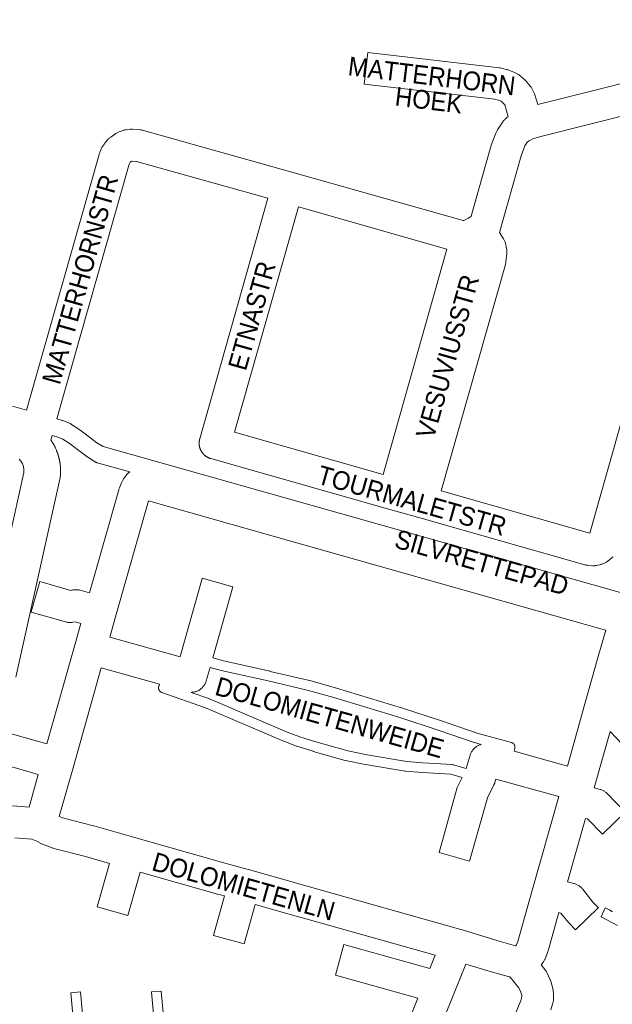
# Model space of a CAD drawing. Header units: metres. Extents: x 123819 to 142731, y 393440 to 405763.
# Tile 135 of 256: x 134043 to 134286, y 394400 to 394804. Entities that reach past the tile are written whole.
import ezdxf
from ezdxf.enums import TextEntityAlignment as Align

# ---------------------------------------------------------------- set-up
doc = ezdxf.new("R2010")
doc.units = ezdxf.units.M
doc.header["$MEASUREMENT"] = 0
for name, color, linetype, lineweight in [('gs-anno-wegen algemeen tekst', 7, 'Continuous', 0), ('gs-knt-aanvullende hoofdweg', 7, 'Continuous', 0), ('gs-knt-fietspaden', 7, 'Continuous', 0), ('gs-knt-paden', 7, 'Continuous', 0), ('gs-knt-wegen algemeen', 7, 'Continuous', 0)]:
    doc.layers.add(name, color=color, linetype=linetype, lineweight=lineweight)
doc.styles.add('Style-Arial', font='arial.ttf')

msp = doc.modelspace()

# ---------------------------------------------------------------- linework, layer by layer
at = {"layer": 'gs-knt-aanvullende hoofdweg', "color": 7, "linetype": 'Continuous', "flags": 128}
for points in [[(134040.09, 394645.6), (134045.82, 394643.94)], [(134056.41, 394633.58), (134055.86, 394631.66), (134055.88, 394631.63), (134055.92, 394631.58), (134055.97, 394631.5), (134055.99, 394631.46), (134056, 394631.45), (134056.06, 394631.37), (134056.08, 394631.33), (134056.15, 394631.23), (134056.17, 394631.2), (134056.24, 394631.1), (134056.25, 394631.08), (134056.32, 394630.96), (134056.33, 394630.95), (134056.41, 394630.82), (134056.49, 394630.7), (134056.5, 394630.69), (134056.57, 394630.57), (134056.58, 394630.55), (134056.65, 394630.44), (134056.66, 394630.41), (134056.72, 394630.31), (134056.8, 394630.18), (134057.21, 394629.5), (134057.42, 394629.13), (134057.61, 394628.76), (134057.77, 394628.38), (134058.13, 394627.5), (134058.19, 394627.36), (134058.22, 394627.28), (134058.24, 394627.22), (134058.27, 394627.14), (134058.3, 394627.08), (134058.33, 394627.01), (134058.35, 394626.94), (134058.37, 394626.89), (134058.38, 394626.87), (134058.4, 394626.8), (134058.43, 394626.73), (134058.46, 394626.66), (134058.48, 394626.6), (134058.51, 394626.52), (134058.53, 394626.45), (134058.56, 394626.38), (134058.58, 394626.31), (134058.61, 394626.24), (134058.63, 394626.16), (134058.66, 394626.09), (134058.68, 394626.02), (134058.71, 394625.95), (134058.73, 394625.87), (134058.75, 394625.81), (134058.78, 394625.73), (134058.8, 394625.67), (134058.82, 394625.58), (134058.84, 394625.52), (134058.87, 394625.44), (134058.89, 394625.38), (134058.91, 394625.29), (134058.93, 394625.24), (134058.96, 394625.14), (134058.97, 394625.09), (134059, 394624.99), (134059.01, 394624.95), (134059.04, 394624.85), (134059.05, 394624.81), (134059.08, 394624.7), (134059.09, 394624.66), (134059.12, 394624.55), (134059.13, 394624.51), (134059.16, 394624.4), (134059.17, 394624.37), (134059.2, 394624.25), (134059.2, 394624.25), (134059.2, 394624.22), (134059.23, 394624.12), (134059.24, 394624.08), (134059.26, 394624), (134059.27, 394623.93), (134059.29, 394623.87), (134059.31, 394623.79), (134059.32, 394623.74), (134059.34, 394623.64), (134059.34, 394623.62), (134059.37, 394623.49), (134059.37, 394623.49), (134059.4, 394623.36), (134059.4, 394623.35), (134059.42, 394623.24), (134059.43, 394623.2), (134059.45, 394623.11), (134059.46, 394623.05), (134059.47, 394622.98), (134059.49, 394622.91), (134059.49, 394622.85), (134059.51, 394622.76), (134059.52, 394622.73), (134059.54, 394622.61), (134059.54, 394622.6), (134059.56, 394622.46), (134059.59, 394622.31), (134059.62, 394622.11), (134059.68, 394621.78), (134059.72, 394621.44), (134059.74, 394621.11), (134059.77, 394620.82), (134059.78, 394620.68), (134059.78, 394620.62), (134059.79, 394620.53), (134059.79, 394620.5), (134059.8, 394620.37), (134059.81, 394620.25), (134059.81, 394620.23), (134059.82, 394620.13), (134059.82, 394620.08), (134059.82, 394620.01), (134059.83, 394619.93), (134059.83, 394619.89), (134059.83, 394619.78), (134059.83, 394619.77), (134059.84, 394619.64), (134059.84, 394619.63), (134059.84, 394619.52), (134059.84, 394619.48), (134059.84, 394619.4), (134059.85, 394619.33), (134059.85, 394619.28), (134059.85, 394619.18), (134059.85, 394619.16), (134059.85, 394619.04), (134059.85, 394619.03), (134059.85, 394618.88), (134059.85, 394618.73), (134059.85, 394618.72), (134059.85, 394618.58), (134059.85, 394618.56), (134059.85, 394618.43), (134059.85, 394618.4), (134059.84, 394618.28), (134059.84, 394618.24), (134059.84, 394618.13), (134059.84, 394618.08), (134059.83, 394617.98), (134059.83, 394617.92), (134059.83, 394617.83), (134059.82, 394617.76), (134059.82, 394617.68), (134059.82, 394617.6), (134059.81, 394617.53), (134059.81, 394617.44), (134059.8, 394617.38), (134059.8, 394617.28), (134059.79, 394617.23), (134059.78, 394617.13), (134059.78, 394617.08), (134059.77, 394616.97), (134059.77, 394616.93), (134059.76, 394616.81), (134059.75, 394616.78), (134059.74, 394616.65), (134059.74, 394616.63), (134059.73, 394616.49), (134059.72, 394616.48), (134059.69, 394616.2), (134059.67, 394616.11), (134059.67, 394616.07), (134059.66, 394616.02), (134059.64, 394615.92), (134059.59, 394615.64), (134041.47, 394534.37)], [(134028.2, 394543.89), (134044.79, 394618.28), (134044.82, 394618.98), (134044.78, 394619.76), (134044.61, 394620.62), (134044.31, 394621.58), (134044.2, 394621.88), (134044.19, 394621.9), (134044.16, 394621.96), (134044.16, 394621.97), (134044.13, 394622.03), (134044.12, 394622.04), (134044.1, 394622.1), (134044.08, 394622.12), (134044.07, 394622.16), (134044.05, 394622.2), (134044.03, 394622.23), (134044.01, 394622.28), (134044, 394622.29), (134043.97, 394622.35), (134043.96, 394622.36), (134043.93, 394622.42), (134043.65, 394622.87), (134042.9, 394623.83)]]:
    msp.add_lwpolyline(points, dxfattribs=at)
at = {"layer": 'gs-knt-fietspaden', "color": 7, "linetype": 'Continuous', "flags": 128}
for points in [[(134058.33, 394640.34), (134060.44, 394639.73), (134060.55, 394639.7), (134060.61, 394639.68), (134060.63, 394639.67), (134060.66, 394639.66), (134060.78, 394639.61), (134063.75, 394638.42), (134063.88, 394638.36), (134063.92, 394638.35), (134064.01, 394638.3), (134064.08, 394638.27), (134064.14, 394638.23), (134064.23, 394638.18), (134064.26, 394638.16), (134064.39, 394638.08), (134067.36, 394636.11), (134067.44, 394636.05), (134067.52, 394636), (134069.93, 394634.19), (134074.77, 394630.57), (134077.29, 394628.95), (134335.74, 394556.06)], [(134088.26, 394618.57), (134074.88, 394622.34), (134074.74, 394622.38), (134074.71, 394622.39), (134074.59, 394622.43), (134074.55, 394622.45), (134074.46, 394622.49), (134074.39, 394622.52), (134074.32, 394622.55), (134074.23, 394622.59), (134074.19, 394622.62), (134074.08, 394622.67), (134074.06, 394622.69), (134073.93, 394622.76), (134070.87, 394624.74), (134070.76, 394624.8), (134070.66, 394624.88), (134065.72, 394628.57), (134063.39, 394630.32), (134060.8, 394632.04), (134058.33, 394633.03), (134056.41, 394633.58)]]:
    msp.add_lwpolyline(points, dxfattribs=at)
at = {"layer": 'gs-knt-paden', "color": 7, "linetype": 'Continuous', "flags": 128}
for points in [[(134122.31, 394542.25), (134126.74, 394541.05), (134145.93, 394536.77), (134145.95, 394536.76), (134162.07, 394532.96), (134162.15, 394532.94), (134173.13, 394529.85), (134173.17, 394529.84), (134200.28, 394521.65), (134200.31, 394521.64), (134216.21, 394516.51), (134216.26, 394516.5), (134230.93, 394511.39), (134244.95, 394507.59), (134245.05, 394507.56), (134245.14, 394507.53), (134245.23, 394507.49), (134245.32, 394507.45), (134245.41, 394507.41), (134245.49, 394507.36), (134245.57, 394507.3), (134245.65, 394507.24), (134245.73, 394507.18), (134245.8, 394507.11), (134245.87, 394507.05), (134245.94, 394506.98), (134245.94, 394506.97), (134245.94, 394506.97)], [(134232.61, 394506.77), (134229.81, 394507.52), (134229.74, 394507.54), (134229.67, 394507.57), (134214.96, 394512.69), (134199.1, 394517.81), (134172.02, 394525.98), (134161.11, 394529.06), (134145.04, 394532.85), (134125.82, 394537.14), (134125.73, 394537.16), (134121.22, 394538.38)], [(134224.73, 394493.18), (134220.16, 394494.53), (134208.39, 394495.23), (134208.35, 394495.23), (134201.57, 394495.78), (134201.48, 394495.78), (134201.4, 394495.8), (134185.05, 394498.49), (134184.97, 394498.51), (134176.85, 394500.19), (134176.78, 394500.2), (134176.71, 394500.22), (134163.57, 394503.94), (134163.51, 394503.96), (134156.85, 394506.06), (134156.79, 394506.07), (134156.74, 394506.1), (134151.48, 394508.1), (134151.41, 394508.13), (134121.06, 394521.13), (134119.42, 394521.8), (134101.43, 394528.09), (134101.34, 394528.13), (134101.25, 394528.17), (134101.16, 394528.21), (134101.08, 394528.26), (134100.99, 394528.31), (134100.91, 394528.36), (134100.83, 394528.42), (134100.76, 394528.49), (134100.69, 394528.55), (134100.62, 394528.62), (134100.56, 394528.69), (134100.5, 394528.77), (134100.44, 394528.85), (134100.38, 394528.93), (134100.34, 394529.01), (134100.29, 394529.1), (134100.25, 394529.19), (134100.21, 394529.28), (134100.18, 394529.37), (134100.15, 394529.46), (134100.13, 394529.56), (134100.11, 394529.65), (134100.1, 394529.75), (134100.09, 394529.85), (134100.08, 394529.94), (134100.08, 394530.04), (134100.09, 394530.14), (134100.1, 394530.24), (134100.11, 394530.33), (134100.13, 394530.43), (134100.15, 394530.52), (134100.43, 394531.54)], [(134113.47, 394528.14), (134120.79, 394525.58), (134120.84, 394525.56), (134120.89, 394525.54), (134122.59, 394524.84), (134122.62, 394524.83), (134152.95, 394511.84), (134158.11, 394509.87), (134164.69, 394507.8), (134177.74, 394504.11), (134185.74, 394502.45), (134201.97, 394499.78), (134208.65, 394499.24), (134220.63, 394498.53), (134220.72, 394498.52), (134220.81, 394498.51), (134220.9, 394498.49), (134220.99, 394498.47), (134221.07, 394498.45), (134226.34, 394496.9)], [(134245.94, 394506.97), (134246, 394506.9), (134246.06, 394506.82), (134246.12, 394506.74), (134246.17, 394506.65), (134246.22, 394506.57), (134246.26, 394506.48), (134246.3, 394506.39), (134246.33, 394506.29), (134246.36, 394506.2), (134246.38, 394506.1), (134246.4, 394506.01), (134246.42, 394505.91), (134246.43, 394505.81), (134246.44, 394505.71), (134246.44, 394505.61), (134246.43, 394505.51), (134246.42, 394505.42), (134246.41, 394505.32), (134246.39, 394505.22), (134246.37, 394505.13), (134246.05, 394503.95)]]:
    msp.add_lwpolyline(points, dxfattribs=at)
for points in [[(134288.52, 394432.47), (134281.81, 394436.04, -0.357677), (134281.81, 394436.05), (134283.42, 394439.72, -0.356106), (134283.44, 394439.72), (134285.15, 394438.96), (134285.22, 394438.93), (134285.29, 394438.9), (134285.36, 394438.86), (134285.42, 394438.82), (134286.49, 394438.14)], [(134068.28, 394358.31), (134064, 394404.91, -0.384612), (134064.01, 394404.92), (134067.99, 394405.28), (134067.99, 394405.28, -0.399732), (134068, 394405.27), (134068, 394405.27), (134072.34, 394358)], [(134101.75, 394355.75), (134097.21, 394405.2, -0.384612), (134097.22, 394405.21), (134101.2, 394405.58), (134101.2, 394405.58, -0.399732), (134101.21, 394405.57), (134101.21, 394405.57), (134105.82, 394355.43)]]:
    msp.add_lwpolyline(points, format="xyb", dxfattribs=at)
at = {"layer": 'gs-knt-wegen algemeen', "color": 7, "linetype": 'Continuous', "flags": 128}
for points in [[(134255.76, 394769.3), (134319.76, 394785.38), (134393.55, 394803.92), (134394.26, 394804.11)], [(134216.17, 394610.75), (134277.12, 394593.46), (134320.52, 394746.73), (134320.83, 394749.93), (134316.37, 394771.1)], [(134316.37, 394771.1), (134257.12, 394756.22), (134253.84, 394755.24), (134252.27, 394754.42), (134251.59, 394753.94), (134250.54, 394752.35), (134249.01, 394748.27), (134240.08, 394716.79)], [(134045.82, 394643.94), (134075.64, 394748.8), (134075.72, 394749.07), (134075.82, 394749.34), (134075.92, 394749.6), (134076.58, 394751.12), (134076.7, 394751.37), (134076.83, 394751.63), (134076.97, 394751.87), (134077.12, 394752.12), (134077.83, 394753.2), (134077.97, 394753.4), (134078.12, 394753.61), (134078.28, 394753.8), (134078.45, 394753.99), (134079.32, 394754.95), (134079.53, 394755.17), (134079.74, 394755.38), (134079.97, 394755.58), (134080.21, 394755.76), (134080.45, 394755.94), (134082.58, 394757.4), (134082.83, 394757.57), (134083.09, 394757.72), (134083.36, 394757.86), (134083.63, 394757.99), (134083.91, 394758.1), (134085.11, 394758.57), (134085.39, 394758.67), (134085.67, 394758.76), (134085.96, 394758.84), (134086.25, 394758.9), (134086.54, 394758.95), (134086.83, 394758.98), (134088.22, 394759.12), (134088.5, 394759.14), (134088.78, 394759.15), (134089.06, 394759.15), (134089.35, 394759.13), (134092.62, 394758.89), (134092.87, 394758.86), (134093.13, 394758.83), (134093.38, 394758.79), (134093.63, 394758.73), (134093.88, 394758.67), (134154.76, 394741.62), (134154.77, 394741.62), (134154.78, 394741.62), (134225.1, 394721.67), (134225.4, 394721.78), (134225.69, 394721.89), (134225.98, 394722.02), (134226.27, 394722.15), (134226.55, 394722.28), (134226.84, 394722.43), (134227.11, 394722.58), (134227.39, 394722.74), (134227.66, 394722.9), (134227.92, 394723.08), (134228.18, 394723.26), (134228.44, 394723.44), (134236.56, 394752.08), (134236.64, 394752.33), (134236.72, 394752.57), (134238.6, 394757.6), (134238.7, 394757.87), (134238.83, 394758.14), (134238.96, 394758.4), (134239.11, 394758.66), (134239.26, 394758.91), (134241.41, 394762.16), (134241.59, 394762.42), (134241.78, 394762.66), (134241.98, 394762.9), (134242.19, 394763.13), (134242.41, 394763.34), (134242.64, 394763.55), (134242.88, 394763.74), (134243.13, 394763.93), (134243.67, 394764.3)], [(134144.96, 394730.85), (134091, 394745.95), (134089.11, 394746.1), (134088.45, 394745.64), (134088.42, 394745.61), (134088.3, 394745.43), (134088.05, 394744.83), (134058.33, 394640.34)], [(134121.48, 394624.08), (134121.33, 394624.12), (134121.18, 394624.17), (134121.03, 394624.23), (134120.88, 394624.28), (134120.73, 394624.34), (134120.59, 394624.4), (134120.44, 394624.47), (134120.3, 394624.54), (134120.16, 394624.62), (134120.02, 394624.69), (134119.88, 394624.78), (134119.74, 394624.86), (134119.61, 394624.95), (134119.48, 394625.04), (134119.35, 394625.14), (134119.22, 394625.23), (134119.1, 394625.33), (134118.98, 394625.44), (134118.86, 394625.54), (134118.74, 394625.65), (134118.52, 394625.88), (134118.41, 394626), (134118.31, 394626.12), (134118.2, 394626.24), (134118.1, 394626.37), (134118.01, 394626.49), (134117.92, 394626.62), (134117.83, 394626.76), (134117.74, 394626.89), (134117.66, 394627.03), (134117.58, 394627.17), (134117.5, 394627.31), (134117.43, 394627.45), (134117.36, 394627.59), (134117.29, 394627.74), (134117.23, 394627.89), (134117.17, 394628.03), (134117.12, 394628.18), (134117.07, 394628.34), (134117.02, 394628.49), (134116.98, 394628.64), (134116.94, 394628.8), (134116.9, 394628.95), (134116.87, 394629.11), (134116.84, 394629.27), (134116.82, 394629.42), (134116.8, 394629.58), (134116.78, 394629.74), (134116.77, 394629.9), (134116.76, 394630.06), (134116.75, 394630.22), (134116.75, 394630.38), (134116.75, 394630.54), (134116.77, 394630.86), (134116.79, 394631.02), (134116.81, 394631.18), (134116.83, 394631.33), (134116.85, 394631.49), (134116.89, 394631.65), (134116.92, 394631.81), (134116.96, 394631.96), (134117, 394632.11), (134144.96, 394730.85)], [(134157.49, 394727.31), (134131.3, 394634.83)], [(134218.52, 394710), (134157.49, 394727.31)], [(134241.91, 394713.92), (134242.06, 394713.65), (134242.2, 394713.37), (134242.32, 394713.08), (134242.43, 394712.79), (134242.52, 394712.49), (134242.6, 394712.19), (134242.67, 394711.88), (134243.01, 394710.06), (134243.06, 394709.75), (134243.1, 394709.44), (134243.12, 394709.13), (134243.12, 394708.82), (134243.12, 394708.5), (134243.09, 394708.19), (134242.75, 394704.81), (134242.71, 394704.53), (134242.67, 394704.25), (134242.61, 394703.97), (134242.53, 394703.69), (134216.17, 394610.75)], [(134240.08, 394716.79), (134241.75, 394714.19), (134241.91, 394713.92)], [(134192.29, 394617.53), (134218.52, 394710)], [(134131.3, 394634.83), (134192.29, 394617.53)], [(134121.49, 394624.08), (134121.48, 394624.08), (134121.48, 394624.08)], [(134121.49, 394624.08), (134121.48, 394624.08), (134121.48, 394624.08)], [(134286.57, 394583.75), (134285.12, 394582.43), (134284.91, 394582.24), (134284.69, 394582.06), (134284.46, 394581.9), (134284.22, 394581.74), (134283.98, 394581.59), (134283.73, 394581.46), (134283.48, 394581.33), (134282.59, 394580.92), (134282.34, 394580.81), (134282.1, 394580.72), (134281.84, 394580.63), (134281.59, 394580.55), (134281.33, 394580.49), (134280.37, 394580.26), (134280.1, 394580.21), (134279.82, 394580.16), (134279.54, 394580.12), (134279.26, 394580.1), (134278.97, 394580.09), (134278.69, 394580.1), (134278.41, 394580.11), (134276.46, 394580.25), (134276.19, 394580.28), (134275.93, 394580.31), (134275.67, 394580.36), (134275.41, 394580.42), (134275.16, 394580.48), (134206.35, 394600), (134195, 394603.22), (134121.49, 394624.08)], [(134267.96, 394497.89), (134275.14, 394523.37), (134280.64, 394542.87), (134280.65, 394542.9), (134283.75, 394553.64), (134281.74, 394554.27), (134155.32, 394589.85), (134155.3, 394589.85), (134095.98, 394606.71), (134082.47, 394559.15)], [(134130.56, 394571.37), (134122.31, 394542.25)], [(134065.8, 394548.08), (134068.16, 394556.42)], [(134082.47, 394559.15), (134082.46, 394559.14), (134082.46, 394559.14)], [(134082.47, 394559.15), (134082.46, 394559.14), (134082.46, 394559.14)], [(134065.8, 394548.07), (134065.8, 394548.08), (134065.8, 394548.08)], [(134065.8, 394548.07), (134065.8, 394548.08), (134065.8, 394548.08)], [(134076.56, 394538.27), (134064.99, 394497.23), (134059.34, 394477.17), (134060.7, 394476.66), (134073.38, 394473.36), (134073.52, 394473.32), (134089.78, 394468.7), (134127.8, 394457.95), (134136.91, 394455.52), (134136.97, 394455.51), (134137.02, 394455.49), (134161.15, 394448.62), (134224.24, 394430.88), (134224.37, 394430.84), (134239.93, 394426.12), (134246.66, 394424.21), (134247.05, 394424.55), (134247.06, 394424.57), (134247.56, 394425.87), (134253.64, 394447.4), (134253.64, 394447.4), (134264.41, 394485.37)], [(134100.43, 394531.54), (134076.56, 394538.27)], [(134121.22, 394538.38), (134119.66, 394532.88), (134119.57, 394532.57), (134119.46, 394532.27), (134119.33, 394531.98), (134119.19, 394531.69), (134119.04, 394531.41), (134118.88, 394531.14), (134118.7, 394530.87), (134118.51, 394530.62), (134118.3, 394530.37), (134118.09, 394530.13), (134117.86, 394529.91), (134117.62, 394529.7), (134117.37, 394529.5), (134117.12, 394529.31), (134116.85, 394529.13), (134116.58, 394528.97), (134116.29, 394528.82), (134116, 394528.68), (134115.71, 394528.56), (134115.41, 394528.46), (134115.1, 394528.37), (134114.79, 394528.29), (134114.48, 394528.23), (134114.16, 394528.19), (134113.84, 394528.16), (134113.52, 394528.14), (134113.47, 394528.14)], [(134226.34, 394496.9), (134228, 394502.35), (134228.1, 394502.65), (134228.21, 394502.95), (134228.34, 394503.23), (134228.48, 394503.52), (134228.63, 394503.79), (134228.8, 394504.06), (134228.98, 394504.31), (134229.17, 394504.56), (134229.38, 394504.8), (134229.59, 394505.03), (134229.82, 394505.25), (134230.05, 394505.46), (134230.3, 394505.65), (134230.56, 394505.84), (134230.82, 394506.01), (134231.09, 394506.17), (134231.37, 394506.31), (134231.66, 394506.44), (134231.95, 394506.56), (134232.24, 394506.66), (134232.55, 394506.75), (134232.61, 394506.77)], [(134246.05, 394503.95), (134267.96, 394497.89)]]:
    msp.add_lwpolyline(points, dxfattribs=at)
for points in [[(134243.67, 394764.3), (134242.21, 394769.13), (134241.64, 394769.86), (134240.71, 394770.67), (134239.53, 394771.15), (134238.21, 394771.46), (134184.49, 394777.66, -0.368483), (134184.48, 394777.67), (134185.97, 394790.59, -0.368482), (134185.98, 394790.6), (134240.08, 394784.35), (134240.33, 394784.31), (134240.57, 394784.27), (134240.82, 394784.22), (134242.99, 394783.71), (134243.23, 394783.65), (134243.47, 394783.58), (134243.7, 394783.5), (134243.94, 394783.41), (134246.3, 394782.46), (134246.56, 394782.35), (134246.82, 394782.22), (134247.07, 394782.09), (134247.31, 394781.94), (134247.86, 394781.6), (134248.08, 394781.46), (134248.29, 394781.31), (134248.5, 394781.15), (134248.69, 394780.98), (134250.66, 394779.27), (134250.89, 394779.06), (134251.1, 394778.85), (134251.31, 394778.62), (134251.51, 394778.38), (134252.85, 394776.66), (134253.04, 394776.42), (134253.21, 394776.16), (134253.37, 394775.9), (134253.83, 394775.1), (134253.97, 394774.84), (134254.11, 394774.57), (134254.23, 394774.29), (134254.33, 394774.01), (134254.43, 394773.73), (134255.76, 394769.3)], [(134068.16, 394556.42), (134065.84, 394557.08), (134064.92, 394556.9), (134064.62, 394556.85), (134064.32, 394556.81), (134064.01, 394556.79), (134063.71, 394556.78), (134063.4, 394556.79), (134063.1, 394556.81), (134062.8, 394556.85), (134062.49, 394556.9), (134062.2, 394556.96), (134061.9, 394557.04), (134047.75, 394561.1, -0.384552), (134047.74, 394561.11), (134051.33, 394573.61, -0.384552), (134051.34, 394573.61), (134064, 394569.98), (134064.9, 394570.15), (134065.2, 394570.2), (134065.5, 394570.24), (134065.8, 394570.26), (134066.1, 394570.27), (134066.4, 394570.26), (134066.7, 394570.24), (134067.01, 394570.21), (134067.3, 394570.16), (134067.6, 394570.1), (134067.89, 394570.02), (134071.71, 394568.95), (134083.72, 394611.22), (134083.8, 394611.48), (134083.9, 394611.75), (134084, 394612.01), (134084.93, 394614.16), (134085.03, 394614.38), (134085.14, 394614.61), (134085.61, 394615.5), (134085.75, 394615.75), (134085.9, 394615.99), (134086.06, 394616.23), (134086.22, 394616.46), (134086.77, 394617.17), (134086.95, 394617.39), (134087.14, 394617.61), (134087.34, 394617.81), (134087.55, 394618.01), (134087.76, 394618.19), (134087.99, 394618.37), (134088.22, 394618.54), (134088.26, 394618.57)], [(134082.46, 394559.14), (134080.1, 394550.8), (134108.91, 394542.68), (134109.22, 394543.79), (134118.04, 394574.92, -0.384552), (134118.05, 394574.93), (134130.55, 394571.39), (134130.56, 394571.39, -0.399735), (134130.56, 394571.38), (134130.56, 394571.37)], [(134031.85, 394481.98), (134034.29, 394481.89), (134034.44, 394481.88), (134041.9, 394481.44), (134042.02, 394481.44), (134046.91, 394481.05), (134050.69, 394494.49), (134035.6, 394498.75, -0.384551), (134035.59, 394498.76), (134039.12, 394511.27, -0.384552), (134039.13, 394511.28), (134054.23, 394507.02), (134065.79, 394548.07), (134065.8, 394548.07)], [(134290.52, 394506.87), (134285.47, 394512.03), (134278.97, 394488.97), (134281.42, 394488.31), (134281.72, 394488.22), (134282.01, 394488.11), (134282.3, 394487.99), (134282.59, 394487.86), (134282.87, 394487.72), (134283.14, 394487.56), (134283.4, 394487.38), (134283.65, 394487.2), (134283.9, 394487), (134284.13, 394486.79), (134284.36, 394486.58), (134291.73, 394479.03, -0.374087)], [(134264.41, 394485.37), (134238.61, 394492.5), (134238.23, 394491.24), (134238.18, 394491.07), (134238.13, 394490.94), (134238.07, 394490.77), (134238.02, 394490.64), (134237.95, 394490.48), (134237.89, 394490.35), (134237.81, 394490.19), (134235.13, 394484.91), (134227.79, 394458.89, -0.384552), (134227.78, 394458.89), (134215.27, 394462.42, -0.384552), (134215.26, 394462.43), (134222.77, 394489.06), (134222.87, 394489.36), (134222.97, 394489.66), (134223.1, 394489.96), (134223.23, 394490.24), (134224.73, 394493.18)], [(134291.73, 394479.02), (134282.43, 394469.93, -0.374085), (134282.41, 394469.93), (134276.28, 394476.21), (134275.42, 394476.45), (134268.02, 394450.36), (134270.56, 394449.75), (134270.85, 394449.67), (134271.14, 394449.58), (134271.43, 394449.47), (134271.71, 394449.35), (134271.99, 394449.22), (134272.26, 394449.07), (134272.52, 394448.92), (134272.77, 394448.75), (134273.02, 394448.56), (134273.26, 394448.37), (134273.48, 394448.17), (134273.7, 394447.95), (134273.91, 394447.73), (134274.11, 394447.49), (134278.41, 394442.13), (134280.67, 394439.81, -0.374094), (134280.67, 394439.8), (134271.36, 394430.72, -0.374092), (134271.35, 394430.72), (134268.87, 394433.26), (134268.65, 394433.49), (134268.45, 394433.74), (134265.34, 394437.62), (134264.47, 394437.83), (134260.01, 394422.04), (134259.92, 394421.76), (134259.82, 394421.48), (134258.91, 394419.11), (134258.81, 394418.85), (134258.69, 394418.6), (134258.56, 394418.35), (134258.42, 394418.11), (134258.27, 394417.87), (134258.11, 394417.64), (134257.18, 394416.35), (134257.17, 394416.33), (134258.68, 394414.45), (134258.86, 394414.21), (134259.04, 394413.97), (134259.2, 394413.71), (134259.35, 394413.45), (134259.48, 394413.18), (134260.88, 394410.26), (134261, 394410), (134261.1, 394409.74), (134261.19, 394409.48), (134261.28, 394409.21), (134261.63, 394407.96), (134261.67, 394407.78), (134261.72, 394407.6), (134262.06, 394406.05), (134262.11, 394405.75), (134262.16, 394405.45), (134262.19, 394405.15), (134262.2, 394404.84), (134262.27, 394402.73), (134262.27, 394402.45), (134262.26, 394402.17), (134262.23, 394401.89), (134262.2, 394401.6), (134262.15, 394401.33), (134262.09, 394401.05), (134262.02, 394400.78), (134261.21, 394397.9)], [(134196.26, 394377.13), (134206.58, 394402.65), (134172.72, 394412.11, -0.384555), (134172.71, 394412.12), (134176.21, 394424.64, -0.384554), (134176.22, 394424.65), (134211.49, 394414.8), (134213.72, 394420.31), (134157.62, 394436.08), (134157.59, 394436.09), (134139.75, 394441.17), (134135.26, 394424.94, -0.384559), (134135.24, 394424.93), (134122.71, 394428.4, -0.384557), (134122.71, 394428.41), (134127.2, 394444.64), (134124.4, 394445.39), (134124.3, 394445.41), (134092.49, 394454.4), (134087.42, 394436.62, -0.384552), (134087.41, 394436.62), (134074.9, 394440.18, -0.38455), (134074.9, 394440.19), (134079.96, 394457.95), (134070.03, 394460.78), (134057.09, 394464.14), (134056.87, 394464.2), (134056.66, 394464.27), (134056.45, 394464.35), (134052.37, 394465.88), (134052.07, 394465.99), (134051.79, 394466.12), (134051.51, 394466.27), (134051.24, 394466.43), (134050.97, 394466.6), (134050.72, 394466.78), (134048.01, 394467.94), (134041.07, 394468.45)], [(134236.4, 394371.34), (134248.78, 394401.79), (134249.22, 394403.35), (134249.21, 394403.86), (134249.04, 394404.63), (134248.89, 394405.15), (134248.06, 394406.88), (134244.46, 394411.35), (134244.29, 394411.38), (134243.99, 394411.44), (134243.69, 394411.52), (134236.32, 394413.61), (134236.21, 394413.64), (134226.28, 394416.66), (134221.38, 394404.52), (134208.33, 394372.25, -0.385366)]]:
    msp.add_lwpolyline(points, format="xyb", dxfattribs=at)

# ---------------------------------------------------------------- texts
at = {"layer": 'gs-anno-wegen algemeen tekst', "color": 7, "style": 'Style-Arial', "width": 0.909091}
for s, rotation, p in [('MATTERHORN', 353.0504, (134212.28, 394781.01)), ('HOEK', 353.0504, (134211.07, 394771.08)), ('MATTERHORNSTR', 74.1621, (134067.88, 394697.6)), ('ETNASTR', 74.1906, (134138.41, 394682.68)), ('VESUVIUSSTR', 74.1621, (134218.73, 394665.92)), ('TOURMALETSTR', 344.1894, (134204.16, 394606.81)), ('SILVRETTEPAD', 344.2668, (134232.82, 394581.44)), ('DOLOMIETENWEIDE', 344.2668, (134170.35, 394517.85)), ('DOLOMIETENLN', 344.2668, (134135.04, 394448.54))]:
    msp.add_text(s, height=7.7, rotation=rotation, dxfattribs=at).set_placement(p, align=Align.MIDDLE_CENTER)

doc.saveas('drawing.dxf')
